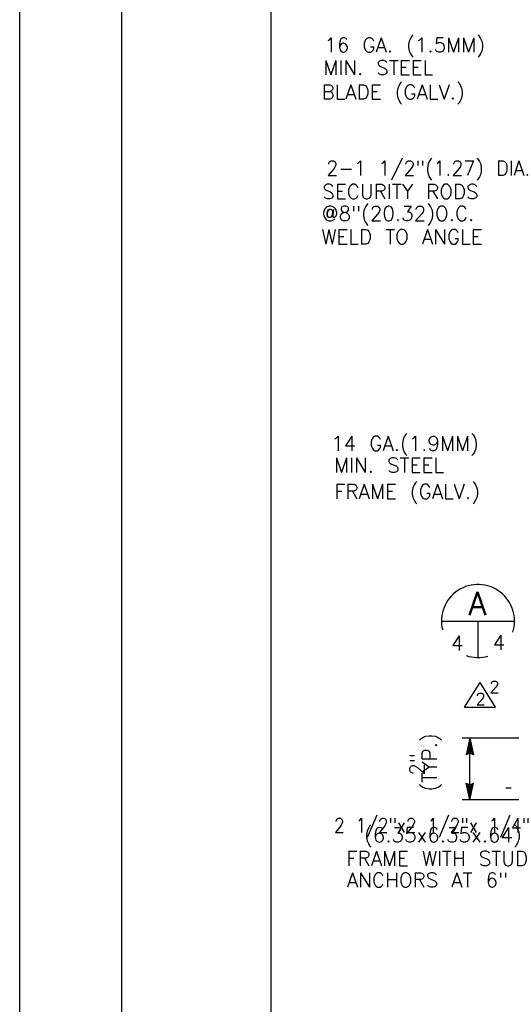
# Model space of a CAD drawing. Extents: x -17 to 2859, y -14 to 3983.
# Tile 3 of 39: x -17 to -13, y 4 to 12. Entities that reach past the tile are written whole.
import ezdxf
from ezdxf.enums import TextEntityAlignment as Align

# ---------------------------------------------------------------- set-up
doc = ezdxf.new("R2010")
doc.units = 0
doc.header["$LTSCALE"] = 25.4
doc.header["$MEASUREMENT"] = 0
doc.layers.add('PAN_RS', color=7, linetype='CONTINUOUS')
doc.layers.add('PAN_TS', color=7, linetype='CONTINUOUS')
doc.styles.add('TXT_SHX', font='txt.shx')

# ---------------------------------------------------------------- blocks, each defined once
blk = doc.blocks.new('LT1')
at = {"layer": 'PAN_TS', "color": 24, "linetype": 'CONTINUOUS'}
for p, q in [((0, 0), (-0.0015, -0.000325)), ((-0.0015, -0.000325), (-0.00135, 0)), ((0, 0), (-0.001488, 0.000325)), ((-0.00135, 0), (-0.001488, 0.000325)), ((-0.000387, -0.000013), (-0.001362, 0.000212)), ((-0.001275, 0), (-0.001362, 0.000212)), ((-0.001362, -0.000212), (-0.001275, 0)), ((-0.000763, 0), (-0.001225, 0.0001)), ((-0.001187, 0), (-0.001225, 0.0001)), ((-0.000763, 0), (-0.001225, -0.0001)), ((-0.001225, -0.0001), (-0.001187, 0)), ((-0.000387, -0.000013), (-0.001362, -0.000212))]:
    blk.add_line(p, q, dxfattribs=at)
blk = doc.blocks.new('REVTR1')
at = {"layer": 'PAN_TS', "color": 24, "linetype": 'CONTINUOUS'}
for p, q in [((-0.001425, 0), (-0.000037, 0.002175)), ((0.001337, 0), (-0.000037, 0.002175)), ((-0.001425, 0), (0.001337, 0))]:
    blk.add_line(p, q, dxfattribs=at)

msp = doc.modelspace()

# ---------------------------------------------------------------- linework, layer by layer
at = {"layer": 'PAN_RS', "color": 7, "linetype": 'CONTINUOUS'}
for p, q in [((-13.5646, 6.9197), (-12.9406, 6.9197)), ((-13.2526, 6.9197), (-13.2526, 6.6077))]:
    msp.add_line(p, q, dxfattribs=at)
for start, end in [(341.96976, 193.81208), (251.04049, 285.74671)]:
    msp.add_arc((-13.2526, 6.9197), 0.3125, start, end, dxfattribs=at)
at = {"layer": 'PAN_TS', "color": 7, "linetype": 'CONTINUOUS'}
for p, q in [((-17.1758, -13.7143), (-17.1758, 16.2857)), ((-16.3008, -12.7183), (-16.3008, 15.2857)), ((-15.0228, -12.1523), (-15.0228, 14.7207)), ((-11.3296, 5.9177), (-13.3886, 5.9177)), ((-13.3226, 5.3887), (-13.3226, 5.9177)), ((-13.0136, 5.4927), (-12.9676, 5.4927)), ((-12.9036, 5.3887), (-13.3886, 5.3887))]:
    msp.add_line(p, q, dxfattribs=at)

# ---------------------------------------------------------------- block references
at = {"layer": 'PAN_TS', "linetype": 'CONTINUOUS', "xscale": 96, "yscale": 96, "zscale": 96}
msp.add_blockref('REVTR1', (-13.2306, 6.1837), dxfattribs=at)
for p, rotation in [((-13.3226, 5.9177), 90.00000000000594), ((-13.3226, 5.3887), 269.9999999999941)]:
    msp.add_blockref('LT1', p, dxfattribs=dict(at, rotation=rotation))

# ---------------------------------------------------------------- texts
at = {"layer": 'PAN_RS', "color": 7, "linetype": 'CONTINUOUS', "style": 'TXT_SHX'}
for s, height, p in [('A', 0.2, (-13.2554, 6.9707)), ('4', 0.125, (-13.4298, 6.6687)), ('4', 0.125, (-13.0738, 6.6727))]:
    msp.add_text(s, height=height, dxfattribs=at).set_placement(p, align=Align.CENTER)
at = {"layer": 'PAN_TS', "color": 7, "linetype": 'CONTINUOUS', "style": 'TXT_SHX'}
for s, p in [('16 GA. (1.5MM)', (-14.5676, 11.7865)), ('MIN. STEEL', (-14.5776, 11.5925)), ('BLADE (GALV.)', (-14.5916, 11.3845)), ('2-1 1/2"(1.27) DIA.', (-14.5516, 10.733)), ('SECURITY RODS', (-14.5851, 10.5317)), ('@8"(20.32)O.C.', (-14.5907, 10.3447)), ('WELD TO ANGLE', (-14.593, 10.1457)), ('14 GA.(1.9MM)', (-14.5091, 8.3767)), ('MIN. STEEL', (-14.4851, 8.1907)), ('FRAME (GALV.)', (-14.4831, 7.9647)), ('2 1/2"x2 1/2"x 1/4"  ', (-14.4872, 5.1087))]:
    msp.add_text(s, height=0.125, dxfattribs=at).set_placement(p)
for s, height, p in [('2', 0.1, (-13.1111, 6.3057)), ('2', 0.1, (-13.2301, 6.2027)), ('(6.35x6.35x.64) ANGLE', 0.125, (-13.2377, 5.0267)), ('FRAME WITH STUD', 0.125, (-13.6013, 4.8247)), ('ANCHORS AT 6" O.C.', 0.125, (-13.4602, 4.6407))]:
    msp.add_text(s, height=height, dxfattribs=at).set_placement(p, align=Align.CENTER)
for s, p in [('(TYP.)', (-13.6056, 5.7107)), ('2"', (-13.7116, 5.6933))]:
    msp.add_text(s, height=0.125, rotation=90, dxfattribs=at).set_placement(p, align=Align.CENTER)

doc.saveas('drawing.dxf')
